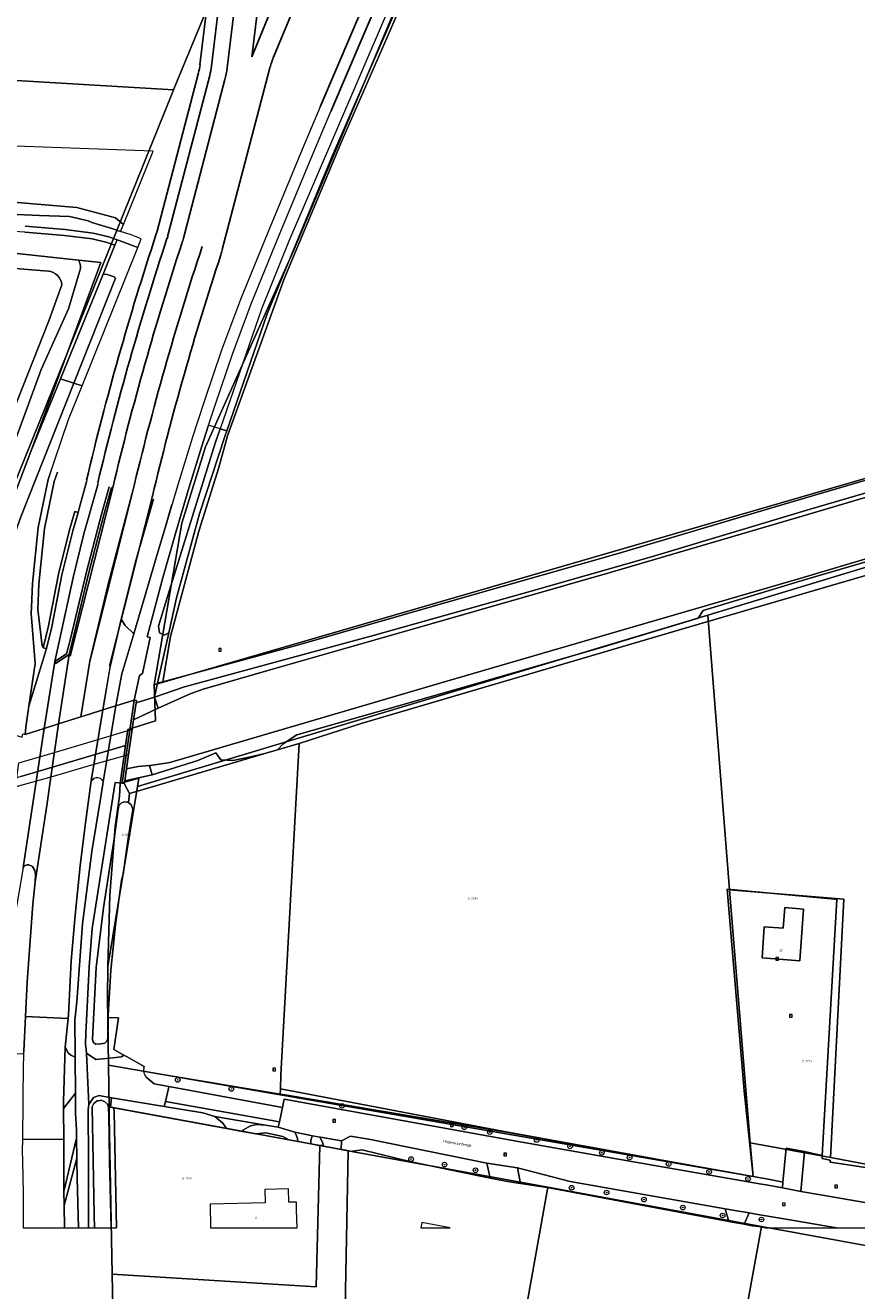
# Model space of a CAD drawing. Header units: metres. Extents: x 207466 to 209466, y 475780 to 477780.
# Tile 158 of 189: x 208874 to 209017, y 476179 to 476397. Entities that reach past the tile are written whole.
import ezdxf
from ezdxf.enums import TextEntityAlignment as Align

# ---------------------------------------------------------------- set-up
doc = ezdxf.new("R2010")
doc.units = ezdxf.units.M
doc.linetypes.add('IE-TERREINAFSCHEIDING-KUNSTMATIG', pattern=[0])
doc.layers.get('0').update_dxf_attribs({"color": 253, "linetype": 'CONTINUOUS'})
for name, color, linetype, lineweight, true_color in [('B-OG-WA-SLOOT_WATER-A', 7, 'CONTINUOUS', 0, 0x478c9a), ('B-RO-GR-BOOM-S', 7, 'CONTINUOUS', 0, 0x6d8a47), ('B-RO-GR-GRAS-GV', 7, 'CONTINUOUS', 0, 0x6d8a47), ('B-RO-GR-GROENVOORZIENING-GV', 7, 'CONTINUOUS', 0, 0x6d8a47), ('B-RO-OG-BEBOUWING-GV', 7, 'CONTINUOUS', 0, 0xa50000), ('B-RO-OG-WATER_GREPPEL-GV', 7, 'CONTINUOUS', 0, 0x478c9a), ('B-RO-OG-WATER_SLOOT-GV', 7, 'CONTINUOUS', 0, 0x478c9a)]:
    doc.layers.add(name, color=color, linetype=linetype, lineweight=lineweight, true_color=true_color)
for name, color, linetype, lineweight in [('B-RO-IE-TERREINAFSCHEIDING_KUNSTMATIG_HEKWERK-G', 253, 'IE-TERREINAFSCHEIDING-KUNSTMATIG', 0), ('B-RO-IE-TERREINAFSCHEIDING_KUNSTMATIG_HEKWERK_RASTER-G', 253, 'IE-TERREINAFSCHEIDING-KUNSTMATIG', 0), ('B-RO-IE-TERREINAFSCHEIDING_KUNSTMATIG_MUUR-GV', 253, 'CONTINUOUS', 0), ('B-RO-KW-KUNSTWERK_DUIKER-GV', 253, 'CONTINUOUS', 0), ('B-RO-OG-BEBOUWING-T18', 7, 'CONTINUOUS', 0), ('B-RO-OG-TERREIN_CULTUURSCHEIDING-GV', 253, 'CONTINUOUS', 0), ('B-RO-OG-TERREIN_ERF-GV', 253, 'CONTINUOUS', 0), ('B-RO-OG-TOPOGRAFIE-T18', 7, 'CONTINUOUS', 0), ('B-RO-OG-WEG-GV', 253, 'CONTINUOUS', 0), ('B-RO-RI-GWA_RIOOLPUT-S', 253, 'CONTINUOUS', 0), ('B-RO-VH-VERHARDING_ASFALT-GV', 253, 'CONTINUOUS', 0), ('B-RO-VH-VERHARDING_BETON-GV', 253, 'CONTINUOUS', 0), ('B-RO-VH-VERHARDING_BETONSTRAATSTEEN-GV', 253, 'CONTINUOUS', 0), ('B-RO-VH-VERHARDING_GRASBETONSTEEN-GV', 253, 'CONTINUOUS', 0), ('B-RO-VH-VERHARDING_HALFVERHARDING-GV', 253, 'CONTINUOUS', 0), ('B-RO-VH-VERHARDING_STRAATBAKSTEEN-GV', 253, 'CONTINUOUS', 0), ('B-RO-VH-VERHARDING_TEGEL-GV', 253, 'CONTINUOUS', 0), ('B-WE-KG-GRENS_PERCEEL-GV', 150, 'CONTINUOUS', 18), ('B-WE-KG-GRENS_PERCEEL-S', 150, 'CONTINUOUS', 25)]:
    doc.layers.add(name, color=color, linetype=linetype, lineweight=lineweight)
doc.layers.add('N-RO-VH-VERHARDING_ROTONDE-S', color=253, linetype='CONTINUOUS')
doc.styles.add('NLCS-ISO', font='NLCS-ISO.ttf')
doc.styles.add('NLCS-ISO-M200-T18', font='NLCS-ISO.ttf', dxfattribs={"height": 1.8})

# ---------------------------------------------------------------- blocks, each defined once
blk = doc.blocks.new('SRI-PUT_INSPECTIEPUT_RIOOLPUT-SO1')
at = {"color": 0, "linetype": 'ByBlock', "lineweight": -2, "flags": 128}
blk.add_lwpolyline([(-1.125, -1.125), (1.125, -1.125), (1.125, 1.125), (-1.125, 1.125), (-1.125, -1.125)], dxfattribs=at)
at = {"color": 0, "linetype": 'ByBlock', "lineweight": -2, "insert": (0, 0.2828), "char_height": 1.5, "attachment_point": 5, "line_spacing_factor": 0.8, "style": 'NLCS-ISO'}
blk.add_mtext('{\\C0;r}', dxfattribs=at)
blk = doc.blocks.new('SGR-BOOM_01-SO1')
at = {"linetype": 'Continuous'}
h = blk.add_hatch(color=0, dxfattribs=at)
edge = h.paths.add_edge_path()
edge.add_arc((0, 0), 0.25, 0, 360)
at = {"color": 0, "linetype": 'ByBlock', "lineweight": -2}
for radius in [2, 0.25]:
    blk.add_circle((0, 0), radius, dxfattribs=at)
blk = doc.blocks.new('*U24')
for p, q in [((2.9, -50.52), (15.28, -21.5)), ((-18.15, -29.79), (-19.68, -42.47)), ((-18.15, -29.79), (-19.68, -42.47)), ((-16.16, -30.03), (-17.69, -42.71)), ((-16.16, -30.03), (-17.69, -42.71)), ((-13.48, -30.36), (-15.01, -43.03)), ((-9.42, -30.1), (-10.75, -41.12)), ((1.06, -49.73), (9.7, -29.49)), ((-10.75, -41.12), (-6.52, -30.85)), ((-7.04, -41.29), (-3.58, -32.91)), ((-7.68, -43.22), (-15.83, -74.35)), ((-19.94, -43.84), (-27.09, -71.18)), ((-19.94, -43.84), (-27.09, -71.18)), ((-18, -44.34), (-25.15, -71.68)), ((-18, -44.34), (-25.15, -71.68)), ((-15.39, -45.03), (-22.54, -72.37)), ((-42.06, -144.43), (-34.73, -115.4)), ((-38.66, -145.29), (-31.3, -116.13)), ((-35.27, -146.14), (-27.93, -117.06))]:
    blk.add_line(p, q)
for centre, radius, start, end in [((6.83, -47.01), 15, 157.58, 165.3451), ((-29.9, -41.23), 10.3, 345.3451, 353.1103), ((-29.9, -41.23), 10.3, 345.3451, 353.1103), ((-29.9, -41.23), 12.3, 345.3451, 353.1103), ((-29.9, -41.23), 12.3, 345.3451, 353.1103), ((-29.9, -41.23), 15, 345.3451, 353.1103), ((-37.05, -68.57), 10.3, 341.7403, 345.3451), ((-37.05, -68.57), 10.3, 341.7403, 345.3451), ((-37.05, -68.57), 12.3, 341.7403, 345.3451), ((-37.05, -68.57), 12.3, 341.7403, 345.3451), ((-37.05, -68.57), 15, 341.7403, 345.3451), ((-30.34, -70.56), 15, 341.716, 345.3451)]:
    blk.add_arc(centre, radius, start, end)
at = {"extrusion": (0, 0, -1)}
for centre, radius, start, end in [((-461.36, -233.02), 514.54, 13.3619, 18.2597), ((-461.36, -233.02), 514.54, 13.3619, 18.2597), ((-461.36, -233.02), 512.54, 13.3619, 18.2597), ((-461.36, -233.02), 512.54, 13.3619, 18.2597), ((-461.36, -233.02), 509.84, 13.3619, 18.2597), ((-461.36, -233.02), 506.34, 13.3474, 18.325), ((-461.36, -233.02), 502.84, 13.3565, 18.284), ((49.27, -111.73), 15, 193.3619, 194.1628), ((42.47, -113.39), 15, 193.3565, 194.1628)]:
    blk.add_arc(centre, radius, start, end, dxfattribs=at)
blk = doc.blocks.new('SKG-PERCEELNUMMER-SO')
at = {"style": 'NLCS-ISO', "oblique": 10, "flags": 1}
blk.add_attdef('GEMEENTECODE', text='', height=1.8, dxfattribs=at).set_placement((0, 2.6), align=Align.MIDDLE_CENTER)
at = {"style": 'NLCS-ISO', "oblique": 10}
blk.add_attdef('SECTIE', text='', height=1.8, dxfattribs=at).set_placement((-0.5, 0), align=Align.MIDDLE_RIGHT)
blk.add_attdef('PERCEELNUMMER', text='', height=1.8, dxfattribs=at).set_placement((0.5, 0), align=Align.MIDDLE_LEFT)

msp = doc.modelspace()

# ---------------------------------------------------------------- linework, layer by layer
at = {"layer": 'B-OG-WA-SLOOT_WATER-A', "flags": 128}
msp.add_lwpolyline([(209030.68, 476319.04), (209008.76, 476312.53), (208974.64, 476302.55), (208943.77, 476293.68), (208916.05, 476285.73), (208904.48, 476282.41), (208902.22, 476281.63), (208896.69, 476279.16), (208892.48, 476277.1), (208892.24, 476275.46), (208891.62, 476271.18), (208891.25, 476268.69), (208893.28, 476269.1), (208895.25, 476269.28), (208896.15, 476269.36), (208898.75, 476269.8), (208905.38, 476271.73), (208945.13, 476283.38), (208980.65, 476293.72), (209007.39, 476301.5), (209031.72, 476308.76)], dxfattribs=at)
at = {"layer": 'B-RO-GR-GRAS-GV', "flags": 128}
for points in [[(208989.12, 476520.65), (208974.04, 476483.58), (208959.44, 476448.5), (208936.11, 476394.54), (208928.47, 476377.07), (208918.44, 476353.14), (208908.67, 476326.08), (208907.18, 476320.64), (208903.72, 476309.67), (208898.82, 476291.49), (208897.51, 476283.69), (208921.14, 476290.11), (208949.78, 476298.33), (208976.03, 476305.79), (209003.68, 476314.02), (209018.34, 476318.33), (209045.64, 476326.34), (209089.95, 476339.34), (209143.68, 476355.18), (209169.75, 476362.51), (209182.15, 476365.74), (209182.41, 476365.8)], [(208937.11, 476398.22), (208926.7, 476374.28), (208915.54, 476347.1), (208908.54, 476326.95), (208908.27, 476326.15), (208903.87, 476312.62), (208899.89, 476298.16), (208898.55, 476292.11), (208896.63, 476283.45), (208897.51, 476283.69), (208898.82, 476291.49), (208903.72, 476309.67), (208907.18, 476320.64), (208908.67, 476326.08), (208918.44, 476353.14), (208928.47, 476377.07), (208936.11, 476394.54), (208959.44, 476448.5)], [(208895.87, 476375.16), (208867.34, 476376.18), (208831.24, 476377.48), (208832.62, 476373.89), (208834.92, 476370.84), (208836.23, 476369.7), (208837.91, 476368.73), (208843.07, 476367.93), (208871.74, 476366.39), (208882.69, 476365.43), (208889.35, 476363.65), (208890.71, 476362.49), (208895.87, 476375.16)], [(208863.33, 476364.64), (208876.25, 476364.09), (208881.42, 476363.87), (208884.67, 476363.13), (208885.25, 476362.87), (208888.71, 476361.85), (208890.23, 476361.32), (208890.71, 476362.49), (208889.35, 476363.65), (208882.69, 476365.43), (208871.74, 476366.39)], [(208844.93, 476357.69), (208851.56, 476357.99), (208863.32, 476358.47), (208883, 476356.38), (208886.82, 476355.97), (208874.77, 476323.39), (208879.87, 476335.9), (208887.23, 476353.97), (208889.26, 476358.94), (208887.93, 476359.42), (208885.32, 476360.02), (208880.58, 476360.63), (208873.72, 476361.22), (208846.59, 476362.87), (208846.11, 476362.77), (208845.66, 476362.56), (208845.27, 476362.25), (208844.98, 476361.85), (208844.79, 476361.4), (208844.93, 476357.69)], [(208873.72, 476361.22), (208880.58, 476360.63), (208885.32, 476360.02), (208887.93, 476359.42), (208889.26, 476358.94), (208889.64, 476359.88), (208888.22, 476360.38), (208885.49, 476361.01), (208880.68, 476361.63), (208873.79, 476362.22)], [(208874.77, 476323.39), (208886.82, 476355.97), (208883, 476356.38), (208883.05, 476356.29), (208883.21, 476355.85), (208883.3, 476355.39), (208883.3, 476354.93), (208881.23, 476347.97), (208876.55, 476337.51), (208870.93, 476322.11), (208864.55, 476305.14), (208858.65, 476289.9), (208855.25, 476280.46), (208855.25, 476277.14), (208861.1, 476277.16), (208863.35, 476276.79), (208865.32, 476289.55), (208864.98, 476297.1), (208869.02, 476308.38), (208874.77, 476323.39)], [(208870.71, 476327.84), (208877.89, 476345.91), (208880.11, 476352.1), (208880.03, 476352.55), (208879.88, 476352.98), (208879.65, 476353.38), (208879.36, 476353.73), (208879.01, 476354.03), (208878.62, 476354.27), (208878.19, 476354.43), (208877.82, 476354.5), (208861.38, 476355.81)], [(209018.34, 476318.33), (209003.68, 476314.02), (208976.03, 476305.79), (208949.78, 476298.33), (208921.14, 476290.11), (208897.51, 476283.69), (208896.63, 476283.45), (208896.1, 476281.04), (208901.25, 476282.84), (208934.03, 476291.73), (208959.58, 476298.9), (208981.82, 476305.23), (209009.13, 476313.47), (209034.16, 476320.76)], [(209022.48, 476305.48), (209007.8, 476301.16), (208990.72, 476296), (208989.83, 476294.63), (208972.94, 476289.53), (208948.08, 476282.33), (208920.63, 476274.52), (208918.29, 476273), (208917.32, 476271.97), (208921.03, 476273.07), (208931.72, 476276.47), (208988.59, 476293.2), (209042.15, 476308.87)], [(209042.15, 476308.87), (208988.59, 476293.2), (208931.72, 476276.47), (208921.03, 476273.07), (208917.85, 476215.91), (208917.83, 476213.53), (208956.37, 476206.14), (208956.79, 476206.07), (208984.27, 476201.13), (208999.3, 476198.43), (208999.02, 476201.13), (208997.75, 476213.2), (208994.86, 476247.94), (209012.79, 476246.27), (209013.74, 476246.18), (209012.72, 476228.12), (209011.25, 476202.03), (209011.22, 476201.51), (209012.62, 476201.24), (209012.62, 476200.89), (209021.83, 476199.47)], [(208909.6, 476270.14), (208907.55, 476270.25), (208906.65, 476271.46), (208903.55, 476270.12), (208895.7, 476267.65), (208890.95, 476266.6), (208890.88, 476266.14), (208891.79, 476264.45), (208895.53, 476265.51), (208915.09, 476271.31), (208912.93, 476270.78), (208909.6, 476270.14)]]:
    msp.add_lwpolyline(points, dxfattribs=at)
at = {"layer": 'B-RO-GR-GROENVOORZIENING-GV', "flags": 128}
for points in [[(208882.18, 476335.18), (208883.62, 476334.73), (208893.19, 476358.54), (208889.99, 476359.78), (208889.64, 476359.88), (208889.26, 476358.94), (208887.23, 476353.97), (208887.9, 476353.92), (208889.15, 476353.47), (208889.36, 476353.24), (208882.18, 476335.18)], [(208865.32, 476289.55), (208863.35, 476276.79), (208865.37, 476276.47), (208873.27, 476274.12), (208873.37, 476274.69), (208873.76, 476274.62), (208873.88, 476275.84), (208874.43, 476279.5), (208875.49, 476286.86), (208874.83, 476295.44), (208874.85, 476296.55), (208875.04, 476300.61), (208876, 476310.26), (208877.74, 476318.53), (208881.27, 476328.9), (208883.62, 476334.73), (208882.18, 476335.18), (208873.01, 476312.12), (208870.49, 476304.99), (208868.44, 476295.4), (208867.51, 476289.34), (208865.32, 476289.55)], [(208896.63, 476283.45), (208898.55, 476292.11), (208897.75, 476291.72), (208896.96, 476292.13), (208896.78, 476293.29), (208898.41, 476298.57), (208906.55, 476324.81), (208907.41, 476327.3), (208905.42, 476327.92), (208904.55, 476325.24), (208902.01, 476317.07), (208899.84, 476309.66), (208897.47, 476301.43), (208894.8, 476291.46), (208895.31, 476291.31), (208894.04, 476285.13), (208893.49, 476284.79), (208892.6, 476280.54), (208892.98, 476280.47), (208892.9, 476280.03), (208896.1, 476281.04), (208896.63, 476283.45)], [(208879.35, 476319.84), (208878.8, 476318.24), (208877.09, 476310.09), (208876.14, 476300.53), (208875.99, 476296.15), (208876.73, 476289.91), (208876.88, 476289.52)], [(208876.88, 476289.52), (208877.78, 476293.31), (208879.55, 476302.26), (208881.43, 476309.87), (208882.33, 476313.04), (208882.91, 476312.89), (208883.07, 476313.58), (208884.43, 476318.4)], [(208886.36, 476317.85), (208883.91, 476309.21), (208882.04, 476301.68), (208879.68, 476290.87), (208878.88, 476287.19)], [(208878.88, 476287.19), (208880.91, 476288.52), (208881.54, 476290.85), (208884.35, 476302.65), (208886.93, 476312.56), (208888.27, 476317.31)], [(208895.89, 476315.15), (208892.91, 476304.75), (208890.33, 476294.46)], [(208890.33, 476294.46), (208891, 476293.39), (208892.54, 476291.97), (208896.64, 476306.01), (208897.92, 476310.22), (208899.1, 476314.24)], [(208888.59, 476189.55), (208889.54, 476189.55), (208889.1, 476209.54), (208889.08, 476210.24), (208888.48, 476210.35), (208888.17, 476210.37), (208888.18, 476209.96), (208888.19, 476209.22), (208888.35, 476201.13), (208888.59, 476189.55)]]:
    msp.add_lwpolyline(points, dxfattribs=at)
at = {"layer": 'B-RO-IE-TERREINAFSCHEIDING_KUNSTMATIG_HEKWERK-G', "flags": 128}
msp.add_lwpolyline([(208858.25, 476274.11), (208863.86, 476280.1), (208865.32, 476289.55), (208864.98, 476297.1), (208869.02, 476308.38), (208874.77, 476323.39), (208886.82, 476355.97), (208883, 476356.38), (208863.32, 476358.47), (208851.56, 476357.99), (208844.93, 476357.69)], dxfattribs=at)
at = {"layer": 'B-RO-IE-TERREINAFSCHEIDING_KUNSTMATIG_HEKWERK_RASTER-G', "flags": 128}
for points in [[(209012.79, 476246.27), (208994.86, 476247.94)], [(208994.86, 476247.94), (208997.75, 476213.2), (208999.02, 476201.13)], [(209011.22, 476201.51), (209011.25, 476202.03), (209013.74, 476246.18)], [(209013.74, 476246.18), (209012.79, 476246.27)], [(208984.27, 476201.13), (208956.37, 476206.14), (208917.83, 476213.53)], [(208999.3, 476198.43), (208984.27, 476201.13)], [(208999.02, 476201.13), (208999.3, 476198.43)]]:
    msp.add_lwpolyline(points, dxfattribs=at)
at = {"layer": 'B-RO-IE-TERREINAFSCHEIDING_KUNSTMATIG_MUUR-GV', "flags": 128}
msp.add_lwpolyline([(208891.2, 476271.06), (208890.48, 476266.2), (208890.88, 476266.14), (208890.95, 476266.6), (208891.25, 476268.69), (208891.62, 476271.18), (208892.24, 476275.46), (208892.48, 476277.1), (208892.9, 476280.03), (208892.98, 476280.47), (208892.6, 476280.54), (208891.83, 476275.34), (208891.2, 476271.06)], dxfattribs=at)
at = {"layer": 'B-RO-KW-KUNSTWERK_DUIKER-GV', "flags": 128}
msp.add_lwpolyline([(208891.62, 476271.18), (208892.24, 476275.46), (208891.83, 476275.34), (208886.5, 476273.76), (208878.94, 476271.52), (208873.05, 476269.77), (208872.62, 476269.65), (208872.04, 476265.55), (208872.45, 476265.67), (208878.24, 476267.33), (208885.7, 476269.48), (208890.01, 476270.71), (208891.2, 476271.06), (208891.62, 476271.18)], dxfattribs=at)
at = {"layer": 'B-RO-OG-BEBOUWING-GV', "flags": 128}
for points in [[(209008.03, 476244.5), (209004.77, 476244.78), (209004.5, 476241.19), (209001.25, 476241.45), (209000.86, 476236.09), (209007.35, 476235.56), (209008.03, 476244.5)], [(208905.77, 476189.55), (208920.67, 476189.55), (208920.6, 476192.66), (208920.56, 476194), (208919.26, 476193.97), (208919.21, 476196.27), (208915.11, 476196.17), (208915.16, 476193.87), (208905.67, 476193.64), (208905.77, 476189.55)], [(208942.02, 476189.55), (208947.09, 476189.55), (208942.2, 476190.49), (208942.02, 476189.55)]]:
    msp.add_lwpolyline(points, dxfattribs=at)
at = {"layer": 'B-RO-OG-TERREIN_CULTUURSCHEIDING-GV', "flags": 128}
for points in [[(208917.78, 476212.61), (208896.8, 476216.12), (208894.21, 476216.56)], [(208894.62, 476215.55), (208896.02, 476214.38), (208898.58, 476213.91), (208918.15, 476210.3), (208918.45, 476211.74), (208959.17, 476204.39), (208977.71, 476201.13), (209000.76, 476197.08), (209001.56, 476196.94), (209004.36, 476196.43), (209004.45, 476197.43), (209002.52, 476197.85), (208999.3, 476198.43), (208984.27, 476201.13), (208956.79, 476206.07), (208918.58, 476212.47), (208917.78, 476212.61)], [(208897.75, 476210.46), (208889.74, 476211.78), (208888.69, 476211.97), (208888.48, 476210.35), (208889.08, 476210.24), (208908.49, 476206.69), (208907.89, 476207.58), (208906.47, 476208.77), (208904.43, 476209.39), (208897.75, 476210.46)], [(208917.83, 476213.53), (208917.78, 476212.61), (208918.58, 476212.47), (208956.79, 476206.07), (208956.37, 476206.14), (208917.83, 476213.53)], [(208920.27, 476206.06), (208917.41, 476206.88), (208915.24, 476207.25), (208913.74, 476207.34), (208912.64, 476207.12), (208911.41, 476206.43), (208911.27, 476206.18), (208913.58, 476205.76), (208915.28, 476205.92), (208918.2, 476205.31), (208919.26, 476204.71), (208920.8, 476204.43), (208920.75, 476204.94), (208920.45, 476205.72), (208920.27, 476206.06)], [(208924.61, 476205.21), (208923.34, 476205.42), (208923.23, 476205.18), (208923.02, 476204.65), (208923.04, 476204.02), (208923.61, 476203.92), (208924.42, 476203.77), (208925.2, 476203.75), (208925.11, 476204.21), (208924.73, 476204.96), (208924.61, 476205.21)], [(208928.34, 476204.57), (208928.26, 476203.07), (208929.08, 476202.92), (208930.12, 476202.73), (208930.22, 476202.78), (208931.88, 476203.02), (208940.35, 476200.93), (208953.98, 476198.12), (208953.39, 476200.68), (208933.36, 476204.77), (208929.89, 476205.37), (208928.34, 476204.57)], [(209043.96, 476189.55), (209078.07, 476189.55), (209030.46, 476198.14), (209021.83, 476199.47), (209012.62, 476200.89), (209012.62, 476201.24), (209011.22, 476201.51), (209011.25, 476202.03), (209008.21, 476202.73), (209007.57, 476195.84), (209010.95, 476195.23), (209043.96, 476189.55)], [(208967.75, 476197.56), (208958.68, 476199.9), (208959.18, 476197.22), (208964.12, 476196.46), (208995.15, 476190.66), (208994.52, 476192.81), (208967.75, 476197.56)], [(209001.48, 476189.55), (209013.71, 476189.55), (209006.34, 476190.82), (208999.77, 476191.93), (208998.61, 476192.12), (208997.77, 476190.16), (208999.13, 476189.9), (209000.28, 476189.76), (209001.48, 476189.55)]]:
    msp.add_lwpolyline(points, dxfattribs=at)
at = {"layer": 'B-RO-OG-TERREIN_CULTUURSCHEIDING-GV'}
msp.add_arc((208895.98, 476216.7), 1.78, 184.5314, 219.9533, dxfattribs=at)
at = {"layer": 'B-RO-OG-TERREIN_ERF-GV', "flags": 128}
for points in [[(208921.03, 476273.07), (208917.32, 476271.97), (208915.09, 476271.31), (208895.53, 476265.51), (208891.79, 476264.45), (208891.6, 476262.89), (208892.08, 476262.49), (208892.31, 476261.9), (208892.32, 476261.67), (208891.55, 476256.69), (208890.8, 476251.35), (208890.71, 476250.73), (208890.41, 476249.51), (208889.33, 476241.77), (208888.56, 476234), (208888.1, 476226.2), (208888.09, 476225.93), (208888.09, 476225.83), (208889.9, 476225.74), (208889.05, 476220.32), (208890.81, 476219.34), (208891.24, 476219.1), (208894.32, 476217.39), (208894.26, 476217.15)], [(208894.21, 476216.56), (208896.8, 476216.12), (208917.78, 476212.61), (208917.83, 476213.53), (208917.85, 476215.91), (208921.03, 476273.07)], [(209012.72, 476228.12), (209013.74, 476246.18), (209012.79, 476246.27), (208994.86, 476247.94), (208997.75, 476213.2), (208999.02, 476201.13), (208999.3, 476198.43), (209002.52, 476197.85), (209004.45, 476197.43), (209005.02, 476203.27), (209008.21, 476202.73), (209011.25, 476202.03), (209012.72, 476228.12)], [(209008.03, 476244.5), (209007.35, 476235.56), (209000.86, 476236.09), (209001.25, 476241.45), (209004.5, 476241.19), (209004.77, 476244.78), (209008.03, 476244.5)], [(209001.48, 476189.55), (209000.28, 476189.76), (208999.13, 476189.9), (208997.77, 476190.16), (208995.7, 476190.56), (208995.15, 476190.66), (208964.12, 476196.46), (208959.18, 476197.22), (208957.28, 476197.51), (208953.98, 476198.12), (208940.35, 476200.93), (208931.88, 476203.02), (208930.22, 476202.78), (208930.12, 476202.73), (208929.08, 476202.92), (208928.26, 476203.07), (208926.21, 476203.44), (208925.23, 476203.62), (208925.2, 476203.75), (208924.42, 476203.77), (208923.61, 476203.92), (208923.04, 476204.02), (208920.8, 476204.43), (208919.26, 476204.71), (208918.2, 476205.31), (208915.28, 476205.92), (208913.58, 476205.76), (208911.27, 476206.18), (208908.49, 476206.69), (208889.08, 476210.24), (208889.1, 476209.54), (208889.54, 476189.55)], [(208905.77, 476189.55), (208920.67, 476189.55), (208920.6, 476192.66), (208920.56, 476194), (208919.26, 476193.97), (208919.21, 476196.27), (208915.11, 476196.17), (208915.16, 476193.87), (208905.67, 476193.64), (208905.77, 476189.55)], [(208942.02, 476189.55), (208947.09, 476189.55), (208942.2, 476190.49), (208942.02, 476189.55)]]:
    msp.add_lwpolyline(points, dxfattribs=at)
at = {"layer": 'B-RO-OG-TERREIN_ERF-GV'}
msp.add_arc((208896, 476216.7), 1.8, 165.5702, 184.5489, dxfattribs=at)
at = {"layer": 'B-RO-OG-WATER_GREPPEL-GV', "flags": 128}
for points in [[(208891.6, 476262.89), (208891.45, 476262.91), (208890.98, 476263), (208890.38, 476262.8), (208889.96, 476262.34), (208889.81, 476261.73), (208889.13, 476256.58), (208888.67, 476253.7), (208887.3, 476244.73), (208886.03, 476234.41), (208885.4, 476222.15), (208885.39, 476222.05), (208885.51, 476221.56), (208885.89, 476221.23), (208886.77, 476221.29), (208887.25, 476221.33), (208887.54, 476221.41), (208887.62, 476221.49), (208887.91, 476221.78), (208888.02, 476222.29), (208888.07, 476225), (208888.09, 476225.83), (208888.09, 476225.93), (208888.1, 476226.2), (208888.56, 476234), (208889.33, 476241.77), (208890.41, 476249.51), (208890.71, 476250.73), (208890.8, 476251.35), (208891.55, 476256.69), (208892.32, 476261.67), (208892.31, 476261.9), (208892.08, 476262.49), (208891.6, 476262.89)], [(208885.75, 476189.55), (208888.59, 476189.55), (208888.35, 476201.13), (208888.19, 476209.22), (208888.18, 476209.96), (208888.17, 476210.37), (208887.96, 476210.89), (208887.48, 476211.35), (208886.83, 476211.54), (208886.71, 476211.52), (208886.17, 476211.42), (208885.64, 476211.01), (208885.35, 476210.4), (208885.51, 476201.13), (208885.66, 476191.85), (208885.75, 476189.55)]]:
    msp.add_lwpolyline(points, dxfattribs=at)
at = {"layer": 'B-RO-OG-WATER_SLOOT-GV', "flags": 128}
for points in [[(208990.65, 476530.34), (208974.91, 476490.47), (208953.8, 476440.41), (208944.53, 476418.42), (208944.45, 476418.24), (208941.56, 476411.52), (208935.88, 476398.3), (208919.24, 476359.62), (208914.59, 476348.1), (208907.41, 476327.3)], [(208907.41, 476327.3), (208908.54, 476326.95), (208915.54, 476347.1), (208926.7, 476374.28), (208937.11, 476398.22), (208942.86, 476411.44), (208945.56, 476417.65), (208945.86, 476418.34), (208955.07, 476439.17), (208955.5, 476440.29), (208957.54, 476445.64), (208964.5, 476462.07), (208975.79, 476489.14), (208984.48, 476511.23)], [(208870.93, 476322.11), (208876.55, 476337.51), (208881.23, 476347.97), (208883.3, 476354.93), (208883.3, 476355.39), (208883.21, 476355.85), (208883.05, 476356.29), (208883, 476356.38), (208863.32, 476358.47)], [(208861.38, 476355.81), (208877.82, 476354.5), (208878.19, 476354.43), (208878.62, 476354.27), (208879.01, 476354.03), (208879.36, 476353.73), (208879.65, 476353.38), (208879.88, 476352.98), (208880.03, 476352.55), (208880.11, 476352.1), (208877.89, 476345.91), (208870.71, 476327.84)], [(208879.87, 476335.9), (208882.18, 476335.18), (208889.36, 476353.24), (208889.15, 476353.47), (208887.9, 476353.92), (208887.23, 476353.97), (208879.87, 476335.9)], [(208865.32, 476289.55), (208867.51, 476289.34), (208868.44, 476295.4), (208870.49, 476304.99), (208873.01, 476312.12), (208882.18, 476335.18), (208879.87, 476335.9), (208874.77, 476323.39), (208869.02, 476308.38), (208866.9, 476299.75), (208865.32, 476289.55)], [(208898.55, 476292.11), (208899.89, 476298.16), (208903.87, 476312.62), (208908.27, 476326.15), (208908.54, 476326.95), (208907.41, 476327.3), (208906.55, 476324.81), (208898.41, 476298.57), (208896.78, 476293.29), (208896.96, 476292.13), (208897.75, 476291.72), (208898.55, 476292.11)], [(209034.16, 476320.76), (209009.13, 476313.47), (208981.82, 476305.23), (208959.58, 476298.9), (208934.03, 476291.73), (208901.25, 476282.84), (208896.1, 476281.04), (208896.69, 476279.16), (208902.22, 476281.63), (208904.48, 476282.41), (208916.05, 476285.73), (208943.77, 476293.68), (208974.64, 476302.55), (209008.76, 476312.53), (209030.68, 476319.04)], [(209031.72, 476308.76), (209007.39, 476301.5), (208980.65, 476293.72), (208945.13, 476283.38), (208905.38, 476271.73), (208898.75, 476269.8), (208896.15, 476269.36), (208895.25, 476269.28), (208895.7, 476267.65), (208903.55, 476270.12), (208906.65, 476271.46), (208907.55, 476270.25), (208909.6, 476270.14), (208912.93, 476270.78), (208915.09, 476271.31), (208917.32, 476271.97), (208918.29, 476273), (208920.63, 476274.52), (208948.08, 476282.33), (208972.94, 476289.53), (208989.83, 476294.63), (208990.72, 476296), (209007.8, 476301.16), (209022.48, 476305.48)]]:
    msp.add_lwpolyline(points, dxfattribs=at)
at = {"layer": 'B-RO-OG-WEG-GV', "flags": 128}
for points in [[(208885.57, 476266.96), (208885.17, 476266.62), (208885.09, 476266.21), (208884.11, 476258.89), (208883.28, 476251.95), (208882.38, 476243.43), (208881.7, 476235.56), (208881.23, 476226.27), (208881.17, 476225.67), (208880.67, 476220.7), (208881.19, 476219.73), (208881.66, 476219.31), (208882.39, 476218.97), (208882.39, 476219.57), (208882.34, 476225.37), (208882.67, 476228.54), (208883.65, 476241.95), (208885.26, 476254.43), (208886.8, 476263.53), (208887.16, 476266.02)], [(208891.79, 476264.45), (208890.88, 476266.14), (208890.48, 476266.2), (208889.32, 476266.35), (208889.26, 476265.97), (208885.34, 476241.13), (208884.82, 476234.55), (208884.22, 476222.98), (208884.21, 476221.29), (208884.31, 476220.28), (208884.34, 476219.67), (208885.97, 476218.55), (208888.38, 476218.81), (208890.39, 476219.01), (208890.81, 476219.34), (208889.05, 476220.32), (208889.9, 476225.74), (208888.09, 476225.83), (208888.07, 476225), (208888.02, 476222.29), (208887.91, 476221.78), (208887.62, 476221.49), (208887.54, 476221.41), (208887.25, 476221.33), (208886.77, 476221.29), (208885.89, 476221.23), (208885.51, 476221.56), (208885.39, 476222.05), (208885.4, 476222.15), (208886.03, 476234.41), (208887.3, 476244.73), (208888.67, 476253.7), (208889.13, 476256.58), (208889.81, 476261.73), (208889.96, 476262.34), (208890.38, 476262.8), (208890.98, 476263), (208891.45, 476262.91), (208891.6, 476262.89), (208891.79, 476264.45)], [(208887.16, 476266.02), (208887.23, 476266.44)], [(208875.52, 476249.22), (208875.55, 476250.48), (208875.43, 476251.14), (208875.05, 476251.83), (208874.43, 476252.13), (208874.11, 476252.13), (208873.6, 476251.96), (208873.45, 476251.69), (208871.15, 476238.2), (208870.31, 476229.42), (208870.25, 476220.09), (208870.26, 476219.59), (208873.52, 476219.57), (208873.55, 476220.03), (208873.84, 476225.98), (208874.14, 476231.98), (208875.08, 476245.33), (208875.52, 476249.22)], [(208882.66, 476205.04), (208882.64, 476206.46), (208882.48, 476209.31), (208882.44, 476212.78), (208880.4, 476210.1), (208880.42, 476204.8), (208880.42, 476201.13), (208880.43, 476197.32), (208880.45, 476195.84), (208882.66, 476205.04)], [(208884.73, 476189.55), (208885.75, 476189.55), (208885.66, 476191.85), (208885.51, 476201.13), (208885.35, 476210.4), (208885.64, 476211.01), (208886.17, 476211.42), (208886.71, 476211.52), (208886.83, 476211.54), (208887.48, 476211.35), (208887.96, 476210.89), (208888.17, 476210.37), (208888.48, 476210.35), (208888.69, 476211.97), (208888.35, 476212.04), (208886.54, 476212.37), (208885.55, 476212.03), (208884.74, 476210.82), (208884.66, 476209.97), (208884.69, 476201.13), (208884.73, 476189.55)], [(208880.55, 476189.55), (208882.95, 476189.55), (208882.74, 476198.12), (208882.71, 476201.13), (208882.7, 476201.54), (208880.49, 476193.42), (208880.55, 476189.55)]]:
    msp.add_lwpolyline(points, dxfattribs=at)
at = {"layer": 'B-RO-OG-WEG-GV'}
msp.add_arc((208886.19, 476266.02), 1.12, 21.764, 123.0955, dxfattribs=at)
at = {"layer": 'B-RO-VH-VERHARDING_ASFALT-GV', "flags": 128}
for points in [[(208924.67, 476382.79), (208921.56, 476375.42), (208915.61, 476361.16), (208910.92, 476349.59), (208907.65, 476340.84), (208904.69, 476332.16), (208903.51, 476328.52), (208902.64, 476325.85), (208900.1, 476317.65), (208897.92, 476310.22), (208896.64, 476306.01), (208892.54, 476291.97), (208890.44, 476285.03), (208889.44, 476279.55), (208892.6, 476280.54), (208893.49, 476284.79), (208894.04, 476285.13), (208895.31, 476291.31), (208894.8, 476291.46), (208897.47, 476301.43), (208899.84, 476309.66), (208902.01, 476317.07), (208904.55, 476325.24), (208905.42, 476327.92), (208906.59, 476331.53), (208909.54, 476340.17), (208912.78, 476348.86), (208917.46, 476360.4), (208923.4, 476374.65), (208926.51, 476382.01)], [(208878.29, 476320.14), (208877.74, 476318.53), (208876, 476310.26), (208875.04, 476300.61), (208874.85, 476296.55), (208874.83, 476295.44), (208875.49, 476286.86), (208874.43, 476279.5), (208877.47, 476289.4), (208876.88, 476289.52), (208876.73, 476289.91), (208875.99, 476296.15), (208876.14, 476300.53), (208877.09, 476310.09), (208878.8, 476318.24), (208879.35, 476319.84)], [(208884.43, 476318.4), (208883.07, 476313.58), (208882.91, 476312.89), (208882.01, 476309.72), (208880.13, 476302.13), (208878.36, 476293.18), (208877.47, 476289.4), (208874.43, 476279.5), (208873.88, 476275.84), (208873.76, 476274.62), (208877.03, 476275.65), (208878.88, 476287.19), (208879.68, 476290.87), (208882.04, 476301.68), (208883.91, 476309.21), (208886.36, 476317.85)], [(208888.66, 476317.2), (208887.32, 476312.45), (208884.74, 476302.55), (208881.93, 476290.76), (208881.38, 476288.38), (208879.51, 476276.43)], [(208879.51, 476276.43), (208883.4, 476277.65), (208884.94, 476287.24), (208888.12, 476300.52), (208892.25, 476316.18)], [(208892.25, 476316.18), (208888.12, 476300.52), (208884.94, 476287.24), (208883.4, 476277.65)], [(208883.4, 476277.65), (208884.88, 476278.11), (208887.2, 476278.84), (208888.49, 476286.53), (208890.33, 476294.46), (208892.91, 476304.75), (208895.89, 476315.15)], [(208887.2, 476278.84), (208889.44, 476279.55), (208890.44, 476285.03), (208892.54, 476291.97), (208891, 476293.39), (208890.33, 476294.46), (208888.49, 476286.53), (208888.46, 476286.36)], [(208877.03, 476275.65), (208879.51, 476276.43), (208881.38, 476288.38), (208878.99, 476286.83), (208878.88, 476287.19), (208877.03, 476275.65)], [(208888.46, 476286.36), (208887.2, 476278.84)], [(208882.95, 476189.55), (208884.73, 476189.55), (208884.69, 476201.13), (208884.66, 476209.97), (208884.74, 476210.82), (208884.34, 476219.67), (208884.31, 476220.28), (208884.21, 476221.29), (208884.22, 476222.98), (208884.82, 476234.55), (208885.34, 476241.13), (208889.26, 476265.97), (208889.32, 476266.35), (208890.48, 476266.2), (208891.2, 476271.06), (208891.83, 476275.34), (208892.6, 476280.54), (208889.44, 476279.55), (208887.23, 476266.44), (208887.16, 476266.02), (208886.8, 476263.53), (208885.26, 476254.43), (208883.65, 476241.95), (208882.67, 476228.54), (208882.34, 476225.37), (208882.39, 476219.57), (208882.39, 476218.97), (208882.44, 476212.78), (208882.48, 476209.31), (208882.64, 476206.46), (208882.66, 476205.04), (208882.7, 476201.54), (208882.71, 476201.13), (208882.74, 476198.12), (208882.95, 476189.55)], [(208889.44, 476279.55), (208887.2, 476278.84), (208885.17, 476266.62), (208885.57, 476266.96)], [(208887.23, 476266.44), (208889.44, 476279.55)], [(208885.17, 476266.62), (208887.2, 476278.84), (208884.88, 476278.11), (208883.4, 476277.65), (208879.51, 476276.43), (208878.16, 476266.83), (208877.49, 476262.35), (208875.52, 476249.22), (208875.08, 476245.33), (208874.14, 476231.98), (208873.84, 476225.98), (208881.17, 476225.67), (208881.23, 476226.27), (208881.7, 476235.56), (208882.38, 476243.43), (208883.28, 476251.95), (208884.11, 476258.89), (208885.09, 476266.21), (208885.17, 476266.62)], [(208879.51, 476276.43), (208877.03, 476275.65), (208873.45, 476251.69), (208873.6, 476251.96), (208874.11, 476252.13), (208874.43, 476252.13), (208875.05, 476251.83), (208875.43, 476251.14), (208875.55, 476250.48), (208875.52, 476249.22), (208877.49, 476262.35), (208878.16, 476266.83), (208879.51, 476276.43)], [(208873.45, 476251.69), (208877.03, 476275.65), (208873.76, 476274.62)], [(208880.67, 476220.7), (208881.17, 476225.67), (208873.84, 476225.98), (208873.55, 476220.03), (208873.52, 476219.57), (208873.47, 476218.55), (208873.46, 476217.99), (208873.32, 476204.86), (208880.42, 476204.8), (208880.4, 476210.1), (208880.4, 476211.35), (208880.67, 476220.7)], [(208873.45, 476189.55), (208880.55, 476189.55), (208880.49, 476193.42), (208880.45, 476195.84), (208880.43, 476197.32), (208880.42, 476201.13), (208880.42, 476204.8), (208873.32, 476204.86), (208873.29, 476202.83), (208873.32, 476201.13), (208873.41, 476195.48), (208873.42, 476195.22), (208873.43, 476192.42), (208873.45, 476189.55)]]:
    msp.add_lwpolyline(points, dxfattribs=at)
at = {"layer": 'B-RO-VH-VERHARDING_ASFALT-GV'}
msp.add_arc((208886.19, 476266.02), 1.12, 21.764, 123.0955, dxfattribs=at)
at = {"layer": 'B-RO-VH-VERHARDING_BETON-GV', "flags": 128}
for points in [[(208873.79, 476362.22), (208880.68, 476361.63), (208885.49, 476361.01), (208888.22, 476360.38), (208889.64, 476359.88), (208889.99, 476359.78), (208893.19, 476358.54), (208893.81, 476360.07), (208892.06, 476360.71), (208890.23, 476361.32), (208888.71, 476361.85), (208885.25, 476362.87), (208884.67, 476363.13), (208881.42, 476363.87), (208876.25, 476364.09), (208863.33, 476364.64)], [(208896.1, 476281.04), (208892.9, 476280.03), (208892.48, 476277.1), (208896.69, 476279.16), (208896.1, 476281.04)], [(208895.25, 476269.28), (208893.28, 476269.1), (208891.25, 476268.69), (208890.95, 476266.6), (208895.7, 476267.65), (208895.25, 476269.28)]]:
    msp.add_lwpolyline(points, dxfattribs=at)
at = {"layer": 'B-RO-VH-VERHARDING_BETONSTRAATSTEEN-GV', "flags": 128}
for points in [[(208882.39, 476218.97), (208881.66, 476219.31), (208881.19, 476219.73), (208880.67, 476220.7), (208880.4, 476211.35), (208880.4, 476210.1), (208882.44, 476212.78), (208882.39, 476218.97)], [(208923.23, 476205.18), (208923.34, 476205.42), (208920.27, 476206.06), (208920.45, 476205.72), (208920.75, 476204.94), (208920.8, 476204.43), (208923.04, 476204.02), (208923.02, 476204.65), (208923.23, 476205.18)], [(208882.7, 476201.54), (208882.66, 476205.04), (208880.45, 476195.84), (208880.49, 476193.42), (208882.7, 476201.54)], [(208928.34, 476204.57), (208924.71, 476205.2), (208924.61, 476205.21), (208924.73, 476204.96), (208925.11, 476204.21), (208925.2, 476203.75), (208925.23, 476203.62), (208926.21, 476203.44), (208928.26, 476203.07), (208928.34, 476204.57)], [(209008.21, 476202.73), (209005.02, 476203.27), (209004.45, 476197.43), (209004.36, 476196.43), (209007.57, 476195.84), (209008.21, 476202.73)], [(208958.68, 476199.9), (208953.39, 476200.68), (208953.98, 476198.12), (208957.28, 476197.51), (208959.18, 476197.22), (208958.68, 476199.9)], [(208998.61, 476192.12), (208996.15, 476192.52), (208994.52, 476192.81), (208995.15, 476190.66), (208995.7, 476190.56), (208997.77, 476190.16), (208998.61, 476192.12)]]:
    msp.add_lwpolyline(points, dxfattribs=at)
at = {"layer": 'B-RO-VH-VERHARDING_GRASBETONSTEEN-GV', "flags": 128}
for points in [[(208888.27, 476317.31), (208886.93, 476312.56), (208884.35, 476302.65), (208881.54, 476290.85), (208880.91, 476288.52), (208878.88, 476287.19)], [(208878.88, 476287.19), (208878.99, 476286.83), (208881.38, 476288.38), (208881.93, 476290.76), (208884.74, 476302.55), (208887.32, 476312.45), (208888.66, 476317.2)], [(208877.47, 476289.4), (208878.36, 476293.18), (208880.13, 476302.13), (208882.01, 476309.72), (208882.91, 476312.89), (208882.33, 476313.04), (208881.43, 476309.87), (208879.55, 476302.26), (208877.78, 476293.31), (208876.88, 476289.52), (208877.47, 476289.4)]]:
    msp.add_lwpolyline(points, dxfattribs=at)
at = {"layer": 'B-RO-VH-VERHARDING_HALFVERHARDING-GV', "flags": 128}
msp.add_lwpolyline([(208897.98, 476211.32), (208897.75, 476210.46), (208904.43, 476209.39), (208906.47, 476208.77), (208915.24, 476207.25), (208917.41, 476206.88), (208917.64, 476207.84), (208897.98, 476211.32)], dxfattribs=at)
at = {"layer": 'B-RO-VH-VERHARDING_STRAATBAKSTEEN-GV', "flags": 128}
for points in [[(208894.26, 476217.15), (208894.32, 476217.39), (208891.24, 476219.1), (208890.81, 476219.34), (208890.39, 476219.01), (208888.38, 476218.81), (208885.97, 476218.55), (208884.34, 476219.67), (208884.74, 476210.82), (208885.55, 476212.03), (208886.54, 476212.37), (208888.35, 476212.04), (208888.69, 476211.97), (208889.74, 476211.78), (208897.75, 476210.46), (208897.98, 476211.32), (208898.5, 476213.59), (208898.58, 476213.91), (208896.02, 476214.38), (208894.62, 476215.55)], [(209013.71, 476189.55), (209043.96, 476189.55), (209010.95, 476195.23), (209007.57, 476195.84), (209004.36, 476196.43), (209001.56, 476196.94), (209000.76, 476197.08), (208977.71, 476201.13), (208959.17, 476204.39), (208918.45, 476211.74), (208918.15, 476210.3), (208917.64, 476207.84), (208917.41, 476206.88), (208920.27, 476206.06), (208923.34, 476205.42), (208924.61, 476205.21), (208924.71, 476205.2), (208928.34, 476204.57), (208929.89, 476205.37), (208933.36, 476204.77), (208953.39, 476200.68), (208958.68, 476199.9), (208967.75, 476197.56), (208994.52, 476192.81), (208996.15, 476192.52), (208998.61, 476192.12), (208999.77, 476191.93), (209006.34, 476190.82), (209013.71, 476189.55)]]:
    msp.add_lwpolyline(points, dxfattribs=at)
at = {"layer": 'B-RO-VH-VERHARDING_STRAATBAKSTEEN-GV'}
for centre, radius, start, end in [((208896, 476216.7), 1.8, 165.5702, 184.5489), ((208895.98, 476216.7), 1.78, 184.5314, 219.9533)]:
    msp.add_arc(centre, radius, start, end, dxfattribs=at)
at = {"layer": 'B-RO-VH-VERHARDING_TEGEL-GV', "flags": 128}
for points in [[(208898.58, 476213.91), (208898.5, 476213.59), (208897.98, 476211.32), (208917.64, 476207.84), (208918.15, 476210.3), (208898.58, 476213.91)], [(208913.74, 476207.34), (208915.24, 476207.25), (208906.47, 476208.77), (208907.89, 476207.58), (208908.49, 476206.69), (208911.27, 476206.18), (208911.41, 476206.43), (208912.64, 476207.12), (208913.74, 476207.34)]]:
    msp.add_lwpolyline(points, dxfattribs=at)
at = {"layer": 'B-WE-KG-GRENS_PERCEEL-GV'}
for points in [[(208984.76, 476512.52), (208961.03, 476454.16), (208939.67, 476404.66), (208920.06, 476357.96), (208904.88, 476324.17), (208900.8, 476311.02), (208896.05, 476283.16), (209117.65, 476347.47), (209117.95, 476346.46), (209157.55, 476358.78), (209077.67, 476383.94), (209138.19, 476507.75), (209158.37, 476504.92), (209171.14, 476502.88), (209177.2, 476503.79), (209189.76, 476505.15), (209198.54, 476505.27), (209208.81, 476505.63), (209354.8, 476483.14)], [(208765.37, 476393.89), (208826.05, 476389.89), (208873.19, 476387.3), (208899.37, 476385.72), (208911.68, 476415.5), (208928.27, 476456.44), (208928.55, 476457.13), (208882.55, 476459.98), (208814.87, 476463.91), (208657.59, 476473.51)], [(208911.68, 476415.5), (208899.37, 476385.72), (208899.2, 476385.3), (208866.42, 476304.31), (208865.45, 476279.97), (208865.19, 476273.45), (208865.01, 476269.14), (208867.23, 476269.79), (208866.11, 476265.48), (208870.48, 476266.69), (208872.7, 476267.3), (208873.01, 476267.38), (208875.37, 476268.03), (208891.1, 476272.7), (208891.51, 476275.49), (208896.26, 476276.95), (208896.05, 476283.16), (208900.8, 476311.02), (208904.88, 476324.17), (208920.06, 476357.96), (208939.67, 476404.66)], [(208756.73, 476305.1), (208772.07, 476301.21), (208790.82, 476291.57), (208812.92, 476281.62), (208834.7, 476281.23), (208863.73, 476280.19), (208865.45, 476279.97), (208866.42, 476304.31), (208899.2, 476385.3), (208899.37, 476385.72), (208873.19, 476387.3), (208826.05, 476389.89), (208765.37, 476393.89)], [(209117.65, 476347.47), (208896.05, 476283.16), (208896.26, 476276.95), (208891.51, 476275.49), (208891.1, 476272.7), (208890.14, 476266.13), (208893.38, 476267.06), (208893.15, 476265.63), (208893.17, 476265.64), (208991.5, 476295.18), (209040.78, 476310.09)], [(209466.35, 476238.78), (209402.39, 476239.55), (209396.54, 476239.28), (209385.46, 476240.36), (209379.77, 476241.01), (209362.98, 476244.5), (209274.45, 476263.23), (209132.38, 476293.16), (209046.67, 476310.71), (209041.08, 476309.09), (209040.78, 476310.09), (208991.5, 476295.18), (208995.23, 476247.85), (209014.94, 476246.22), (209012.68, 476201.7), (209053.17, 476194.05), (209274.89, 476153.59), (209356.27, 476092.6), (209374.2, 476083.09), (209394.5, 476202.78), (209466.35, 476194.31)], [(208889.24, 476159.12), (208888.81, 476181.59), (208888.28, 476208.84), (208888.26, 476210.39), (208888.15, 476217.57), (208887.99, 476229.26), (208888.05, 476234.62), (208888.37, 476246.9), (208889.29, 476258.75), (208890.06, 476263.96), (208890.14, 476266.13), (208891.1, 476272.7), (208875.37, 476268.03), (208873.01, 476267.38)], [(209274.89, 476153.59), (209053.17, 476194.05), (209012.68, 476201.7), (208998.81, 476204.23), (208999.3, 476198.43), (208888.15, 476217.57), (208888.26, 476210.39), (208924.57, 476203.74), (208929.5, 476202.84), (208963.9, 476196.54), (209000.78, 476189.79), (209054.93, 476179.88), (209064.77, 476178.07)]]:
    msp.add_lwpolyline(points, dxfattribs=at)
for points in [[(208998.81, 476204.23), (208995.23, 476247.85), (208991.5, 476295.18), (208893.17, 476265.64), (208893.15, 476265.63), (208888.05, 476234.62), (208887.99, 476229.26), (208888.15, 476217.57), (208999.3, 476198.43)], [(208890.14, 476266.13), (208890.06, 476263.96), (208889.29, 476258.75), (208888.37, 476246.9), (208888.05, 476234.62), (208893.15, 476265.63), (208893.38, 476267.06)], [(208995.23, 476247.85), (208998.81, 476204.23), (209012.68, 476201.7), (209014.94, 476246.22)], [(208888.81, 476181.59), (208923.99, 476179.36), (208924.57, 476203.74), (208888.26, 476210.39), (208888.28, 476208.84)], [(208889.93, 476109.62), (208927.73, 476109.78), (208928.41, 476145.55), (208929.5, 476202.84), (208924.57, 476203.74), (208923.99, 476179.36), (208888.81, 476181.59), (208889.24, 476159.12), (208889.4, 476134.29)], [(208952.06, 476144.26), (208954.65, 476144.79), (208963.9, 476196.54), (208929.5, 476202.84), (208928.41, 476145.55)], [(208963.9, 476196.54), (208954.65, 476144.79), (208995.77, 476153.2), (208994.98, 476157.82), (209000.78, 476189.79)], [(208994.98, 476157.82), (209048.02, 476148.1), (209054.93, 476179.88), (209000.78, 476189.79)]]:
    msp.add_lwpolyline(points, close=True, dxfattribs=at)

# ---------------------------------------------------------------- block references
at = {"layer": 'B-RO-GR-BOOM-S', "xscale": 0.2, "yscale": 0.2, "zscale": 0.2}
for p in [(208900.09, 476215.06), (208909.33, 476213.49), (208928.42, 476210.59), (208949.52, 476206.89), (208953.91, 476206.06), (208961.99, 476204.69), (208967.75, 476203.6), (208940.34, 476201.41), (208973.23, 476202.5), (208978.02, 476201.68), (208984.74, 476200.58), (208946.1, 476200.45), (208951.44, 476199.49), (208991.73, 476199.21), (208968.02, 476196.47), (208998.44, 476197.98), (208974.05, 476195.65), (208980.49, 476194.42), (208987.2, 476193.05), (208994.06, 476191.68), (209000.77, 476190.99)]:
    msp.add_blockref('SGR-BOOM_01-SO1', p, dxfattribs=at)
at = {"layer": 'B-RO-RI-GWA_RIOOLPUT-S', "xscale": 0.2, "yscale": 0.2, "zscale": 0.2}
for p in [(208907.38, 476289.18), (209003.45, 476235.91), (209005.82, 476226.1), (208916.72, 476216.83), (208927.07, 476208), (208947.36, 476207.24), (208956.55, 476202.2), (209013.62, 476196.67), (209004.64, 476193.61)]:
    msp.add_blockref('SRI-PUT_INSPECTIEPUT_RIOOLPUT-SO1', p, dxfattribs=at)
at = {"layer": 'B-WE-KG-GRENS_PERCEEL-S', "xscale": 0.2, "yscale": 0.2, "zscale": 0.2}
for p, values in [((208890.86, 476257.34), {'PERCEELNUMMER': '2007', 'SECTIE': 'D'}), ((208950.56, 476246.36), {'PERCEELNUMMER': '2594', 'SECTIE': 'D'}), ((209008.17, 476218.25), {'PERCEELNUMMER': '2333', 'SECTIE': 'D'}), ((208901.29, 476198.11), {'PERCEELNUMMER': '1790', 'SECTIE': 'D'})]:
    msp.add_blockref('SKG-PERCEELNUMMER-SO', p, dxfattribs=at).add_auto_attribs(values)
at = {"layer": 'N-RO-VH-VERHARDING_ROTONDE-S'}
msp.add_blockref('*U24', (208923.61, 476432.53), dxfattribs=at)

# ---------------------------------------------------------------- texts
at = {"layer": 'B-RO-OG-BEBOUWING-T18', "char_height": 0.36, "attachment_point": 5, "line_spacing_factor": 0.8, "style": 'NLCS-ISO-M200-T18'}
for s, insert, rotation in [('{\\fArial|b0|i0|c0|p34;\\C256;1T}', (209004.13, 476237.33), 355.3), ('{\\fArial|b0|i0|c0|p34;\\C256;2}', (208913.59, 476191.28), 1.4)]:
    msp.add_mtext(s, dxfattribs=dict(at, insert=insert, rotation=rotation))
at = {"layer": 'B-RO-OG-TOPOGRAFIE-T18', "insert": (208948.29, 476204.05), "char_height": 0.45, "attachment_point": 5, "rotation": 350, "line_spacing_factor": 0.8, "style": 'NLCS-ISO-M200-T18'}
msp.add_mtext('{\\fArial|b0|i0|c0|p34;\\C256;Hagenvoorderdijk}', dxfattribs=at)

doc.saveas('drawing.dxf')
